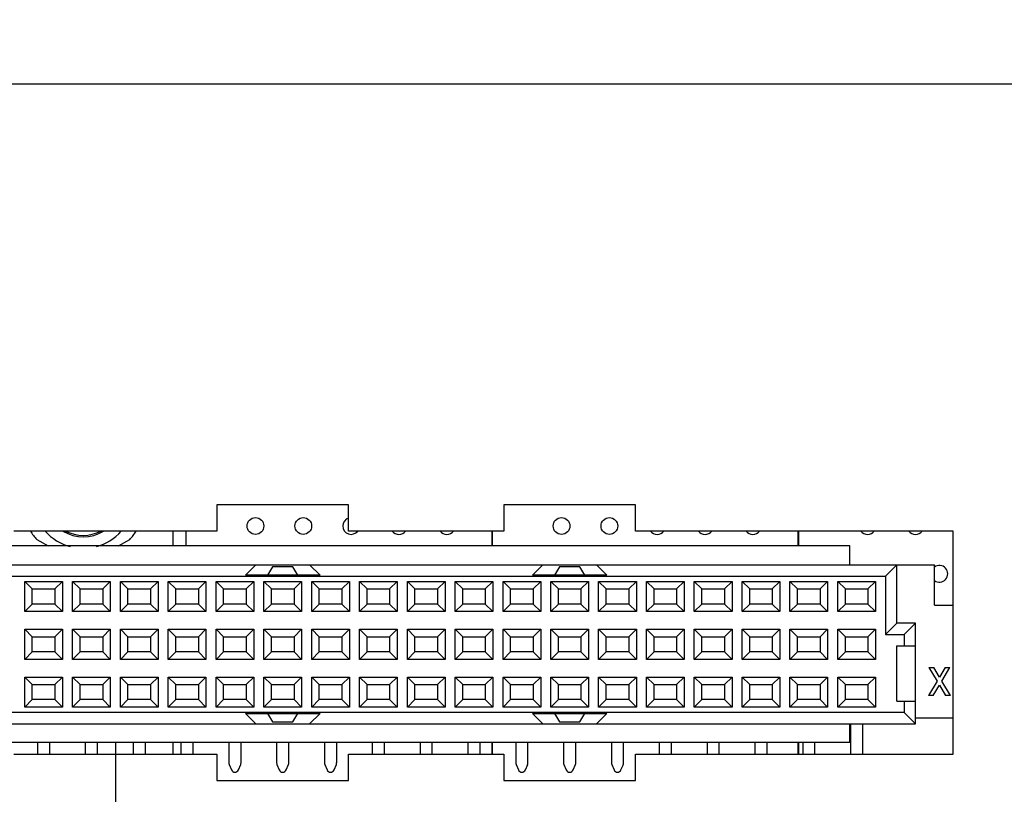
# Model space of a CAD drawing. Header units: inches. Extents: x 0 to 34, y 0 to 22.
# Tile 6 of 35: x 6.9 to 9, y 15.1 to 16.7. Entities that reach past the tile are written whole.
import ezdxf

# ---------------------------------------------------------------- set-up
doc = ezdxf.new("R2010")
doc.units = ezdxf.units.IN
doc.header["$LTSCALE"] = 1.87
doc.header["$MEASUREMENT"] = 0
doc.layers.get('0').update_dxf_attribs({"linetype": 'CONTINUOUS'})
doc.layers.add('02___PRT_ALL_AXES', color=7, linetype='CONTINUOUS')
doc.layers.add('DIMENSIONS', color=7, linetype='CONTINUOUS')
doc.styles.get("Standard").update_dxf_attribs({"font": 'txt', "width": 0.8})
doc.dimstyles.new('DIMSTYLE_2', dxfattribs={"dimtxt": 0.125, "dimasz": 0.18, "dimexe": 0.125, "dimexo": 0.0625, "dimgap": 0.03125, "dimtad": 0, "dimtih": 1, "dimtoh": 1, "dimdec": 3, "dimzin": 4, "dimdsep": 46, "dimtxsty": 'STANDARD', "dimblk": '_FILLED', "dimblk1": '_FILLED', "dimblk2": '_FILLED', "dimcen": 0.09, "dimadec": 0, "dimazin": 0, "dimtp": 0.001, "dimtm": 0.001, "dimtfac": 1, "dimtdec": 3, "dimtofl": 0, "dimtmove": 0, "dimatfit": 3, "dimldrblk": '_FILLED', "dimfxl": 1, "dimtolj": 1, "dimtzin": 4, "dimarcsym": 0})

# ---------------------------------------------------------------- blocks, each defined once
blk = doc.blocks.new('*D15')
at = {"layer": 'DIMENSIONS', "color": 2, "linetype": 'CONTINUOUS'}
blk.add_line((5.6172, 16.2188), (5.6172, 17.2588), dxfattribs=at)
at = {"layer": 'DIMENSIONS', "color": 2, "linetype": 'CONTINUOUS', "insert": (5.5547, 17.3213), "char_height": 0.125, "width": 1.425, "attachment_point": 1, "rotation": 90, "line_spacing_factor": 0.9}
blk.add_mtext('16.500{\\Ftxt.shx;\\W1.000000;\\H0.125000; }[419.1]', dxfattribs=at)
blk = doc.blocks.new('_FILLED')
at = {"color": 0, "linetype": 'BYBLOCK'}
blk.add_solid([(0, 0), (-1, 0.174), (-1, -0.174)], dxfattribs=at)
blk = doc.blocks.new('*D18')
at = {"layer": 'DIMENSIONS', "color": 2, "linetype": 'CONTINUOUS'}
blk.add_line((7.1172, 15.1936), (7.1172, 14.1538), dxfattribs=at)
at = {"layer": 'DIMENSIONS', "color": 2, "linetype": 'CONTINUOUS', "insert": (7.0547, 14.0913), "char_height": 0.125, "width": 1.225, "attachment_point": 3, "rotation": 90, "line_spacing_factor": 0.9}
blk.add_mtext('15.000{\\Ftxt.shx;\\W1.000000;\\H0.125000; }[381]', dxfattribs=at)

msp = doc.modelspace()

# ---------------------------------------------------------------- linework, layer by layer
at = {"color": 7, "linetype": 'CONTINUOUS'}
for p, q in [((3.3047, 16.5713), (21.9297, 16.5713)), ((7.3297, 15.6908), (7.3297, 15.6358)), ((7.6047, 15.6908), (7.3297, 15.6908)), ((7.6047, 15.6358), (7.6047, 15.6908)), ((7.9297, 15.6908), (7.9297, 15.6358)), ((8.2047, 15.6908), (7.9297, 15.6908)), ((8.2047, 15.6358), (8.2047, 15.6908)), ((7.3297, 15.6358), (6.9047, 15.6358)), ((7.2381, 15.6045), (7.2381, 15.6358)), ((7.9297, 15.6358), (7.6047, 15.6358)), ((8.8692, 15.6358), (8.2047, 15.6358)), ((8.8692, 15.1688), (8.8692, 15.6358)), ((6.9531, 15.6181), (6.9765, 15.6045)), ((7.124, 15.6045), (7.1474, 15.6181)), ((8.6527, 15.6045), (6.8255, 15.6045)), ((8.6527, 15.5652), (8.6527, 15.6045)), ((6.8255, 15.5652), (8.8298, 15.5652)), ((7.3893, 15.5435), (7.4109, 15.5652)), ((7.5235, 15.5652), (7.5452, 15.5435)), ((7.9893, 15.5435), (8.0109, 15.5652)), ((8.1235, 15.5652), (8.1452, 15.5435)), ((8.7511, 15.5652), (8.7275, 15.5416)), ((8.7511, 15.4431), (8.7511, 15.5652)), ((8.8298, 15.4805), (8.8298, 15.5652)), ((7.446, 15.5612), (7.4357, 15.5435)), ((7.4885, 15.5612), (7.446, 15.5612)), ((7.4987, 15.5435), (7.4885, 15.5612)), ((8.046, 15.5612), (8.0357, 15.5435)), ((8.0885, 15.5612), (8.046, 15.5612)), ((8.0987, 15.5435), (8.0885, 15.5612)), ((5.507, 15.5416), (8.7275, 15.5416)), ((6.9278, 15.4673), (6.9278, 15.5303)), ((6.9436, 15.5146), (6.9278, 15.5303)), ((6.9278, 15.5303), (7.0066, 15.5303)), ((6.9908, 15.5146), (7.0066, 15.5303)), ((7.0066, 15.5303), (7.0066, 15.4673)), ((7.0278, 15.4673), (7.0278, 15.5303)), ((7.0436, 15.5146), (7.0278, 15.5303)), ((7.0278, 15.5303), (7.1066, 15.5303)), ((7.0908, 15.5146), (7.1066, 15.5303)), ((7.1066, 15.5303), (7.1066, 15.4673)), ((7.1278, 15.4673), (7.1278, 15.5303)), ((7.1436, 15.5146), (7.1278, 15.5303)), ((7.1278, 15.5303), (7.2066, 15.5303)), ((7.1908, 15.5146), (7.2066, 15.5303)), ((7.2066, 15.5303), (7.2066, 15.4673)), ((7.2278, 15.4673), (7.2278, 15.5303)), ((7.2436, 15.5146), (7.2278, 15.5303)), ((7.2278, 15.5303), (7.3066, 15.5303)), ((7.2908, 15.5146), (7.3066, 15.5303)), ((7.3066, 15.5303), (7.3066, 15.4673)), ((7.3278, 15.4673), (7.3278, 15.5303)), ((7.3436, 15.5146), (7.3278, 15.5303)), ((7.3278, 15.5303), (7.4066, 15.5303)), ((7.5452, 15.5435), (7.3893, 15.5435)), ((7.3908, 15.5146), (7.4066, 15.5303)), ((7.4066, 15.5303), (7.4066, 15.4673)), ((7.4278, 15.4673), (7.4278, 15.5303)), ((7.4436, 15.5146), (7.4278, 15.5303)), ((7.4278, 15.5303), (7.5066, 15.5303)), ((7.4908, 15.5146), (7.5066, 15.5303)), ((7.5066, 15.5303), (7.5066, 15.4673)), ((7.5278, 15.4673), (7.5278, 15.5303)), ((7.5436, 15.5146), (7.5278, 15.5303)), ((7.5278, 15.5303), (7.6066, 15.5303)), ((7.5908, 15.5146), (7.6066, 15.5303)), ((7.6066, 15.5303), (7.6066, 15.4673)), ((7.6278, 15.4673), (7.6278, 15.5303)), ((7.6436, 15.5146), (7.6278, 15.5303)), ((7.6278, 15.5303), (7.7066, 15.5303)), ((7.6908, 15.5146), (7.7066, 15.5303)), ((7.7066, 15.5303), (7.7066, 15.4673)), ((7.7278, 15.4673), (7.7278, 15.5303)), ((7.7436, 15.5146), (7.7278, 15.5303)), ((7.7278, 15.5303), (7.8066, 15.5303)), ((7.7908, 15.5146), (7.8066, 15.5303)), ((7.8066, 15.5303), (7.8066, 15.4673)), ((7.8278, 15.4673), (7.8278, 15.5303)), ((7.8436, 15.5146), (7.8278, 15.5303)), ((7.8278, 15.5303), (7.9066, 15.5303)), ((7.8908, 15.5146), (7.9066, 15.5303)), ((7.9066, 15.5303), (7.9066, 15.4673)), ((7.9278, 15.4673), (7.9278, 15.5303)), ((7.9436, 15.5146), (7.9278, 15.5303)), ((7.9278, 15.5303), (8.0066, 15.5303)), ((8.1452, 15.5435), (7.9893, 15.5435)), ((7.9908, 15.5146), (8.0066, 15.5303)), ((8.0066, 15.5303), (8.0066, 15.4673)), ((8.0278, 15.4673), (8.0278, 15.5303)), ((8.0436, 15.5146), (8.0278, 15.5303)), ((8.0278, 15.5303), (8.1066, 15.5303)), ((8.0908, 15.5146), (8.1066, 15.5303)), ((8.1066, 15.5303), (8.1066, 15.4673)), ((8.1278, 15.4673), (8.1278, 15.5303)), ((8.1436, 15.5146), (8.1278, 15.5303)), ((8.1278, 15.5303), (8.2066, 15.5303)), ((8.1908, 15.5146), (8.2066, 15.5303)), ((8.2066, 15.5303), (8.2066, 15.4673)), ((8.2278, 15.4673), (8.2278, 15.5303)), ((8.2436, 15.5146), (8.2278, 15.5303)), ((8.2278, 15.5303), (8.3066, 15.5303)), ((8.2908, 15.5146), (8.3066, 15.5303)), ((8.3066, 15.5303), (8.3066, 15.4673)), ((8.3278, 15.4673), (8.3278, 15.5303)), ((8.3436, 15.5146), (8.3278, 15.5303)), ((8.3278, 15.5303), (8.4066, 15.5303)), ((8.3908, 15.5146), (8.4066, 15.5303)), ((8.4066, 15.5303), (8.4066, 15.4673)), ((8.4278, 15.4673), (8.4278, 15.5303)), ((8.4436, 15.5146), (8.4278, 15.5303)), ((8.4278, 15.5303), (8.5066, 15.5303)), ((8.4908, 15.5146), (8.5066, 15.5303)), ((8.5066, 15.5303), (8.5066, 15.4673)), ((8.5278, 15.4673), (8.5278, 15.5303)), ((8.5436, 15.5146), (8.5278, 15.5303)), ((8.5278, 15.5303), (8.6066, 15.5303)), ((8.5908, 15.5146), (8.6066, 15.5303)), ((8.6066, 15.5303), (8.6066, 15.4673)), ((8.6278, 15.4673), (8.6278, 15.5303)), ((8.6436, 15.5146), (8.6278, 15.5303)), ((8.6278, 15.5303), (8.7066, 15.5303)), ((8.6908, 15.5146), (8.7066, 15.5303)), ((8.7066, 15.5303), (8.7066, 15.4673)), ((8.7275, 15.5416), (8.7275, 15.4195)), ((6.9436, 15.4831), (6.9436, 15.5146)), ((6.9436, 15.5146), (6.9908, 15.5146)), ((6.9908, 15.5146), (6.9908, 15.4831)), ((7.0436, 15.4831), (7.0436, 15.5146)), ((7.0436, 15.5146), (7.0908, 15.5146)), ((7.0908, 15.5146), (7.0908, 15.4831)), ((7.1436, 15.4831), (7.1436, 15.5146)), ((7.1436, 15.5146), (7.1908, 15.5146)), ((7.1908, 15.5146), (7.1908, 15.4831)), ((7.2436, 15.4831), (7.2436, 15.5146)), ((7.2436, 15.5146), (7.2908, 15.5146)), ((7.2908, 15.5146), (7.2908, 15.4831)), ((7.3436, 15.4831), (7.3436, 15.5146)), ((7.3436, 15.5146), (7.3908, 15.5146)), ((7.3908, 15.5146), (7.3908, 15.4831)), ((7.4436, 15.4831), (7.4436, 15.5146)), ((7.4436, 15.5146), (7.4908, 15.5146)), ((7.4908, 15.5146), (7.4908, 15.4831)), ((7.5436, 15.4831), (7.5436, 15.5146)), ((7.5436, 15.5146), (7.5908, 15.5146)), ((7.5908, 15.5146), (7.5908, 15.4831)), ((7.6436, 15.4831), (7.6436, 15.5146)), ((7.6436, 15.5146), (7.6908, 15.5146)), ((7.6908, 15.5146), (7.6908, 15.4831)), ((7.7436, 15.4831), (7.7436, 15.5146)), ((7.7436, 15.5146), (7.7908, 15.5146)), ((7.7908, 15.5146), (7.7908, 15.4831)), ((7.8436, 15.4831), (7.8436, 15.5146)), ((7.8436, 15.5146), (7.8908, 15.5146)), ((7.8908, 15.5146), (7.8908, 15.4831)), ((7.9436, 15.4831), (7.9436, 15.5146)), ((7.9436, 15.5146), (7.9908, 15.5146)), ((7.9908, 15.5146), (7.9908, 15.4831)), ((8.0436, 15.4831), (8.0436, 15.5146)), ((8.0436, 15.5146), (8.0908, 15.5146)), ((8.0908, 15.5146), (8.0908, 15.4831)), ((8.1436, 15.4831), (8.1436, 15.5146)), ((8.1436, 15.5146), (8.1908, 15.5146)), ((8.1908, 15.5146), (8.1908, 15.4831)), ((8.2436, 15.4831), (8.2436, 15.5146)), ((8.2436, 15.5146), (8.2908, 15.5146)), ((8.2908, 15.5146), (8.2908, 15.4831)), ((8.3436, 15.4831), (8.3436, 15.5146)), ((8.3436, 15.5146), (8.3908, 15.5146)), ((8.3908, 15.5146), (8.3908, 15.4831)), ((8.4436, 15.4831), (8.4436, 15.5146)), ((8.4436, 15.5146), (8.4908, 15.5146)), ((8.4908, 15.5146), (8.4908, 15.4831)), ((8.5436, 15.4831), (8.5436, 15.5146)), ((8.5436, 15.5146), (8.5908, 15.5146)), ((8.5908, 15.5146), (8.5908, 15.4831)), ((8.6436, 15.4831), (8.6436, 15.5146)), ((8.6436, 15.5146), (8.6908, 15.5146)), ((8.6908, 15.5146), (8.6908, 15.4831)), ((6.9436, 15.4831), (6.9278, 15.4673)), ((6.9908, 15.4831), (6.9436, 15.4831)), ((6.9908, 15.4831), (7.0066, 15.4673)), ((7.0436, 15.4831), (7.0278, 15.4673)), ((7.0908, 15.4831), (7.0436, 15.4831)), ((7.0908, 15.4831), (7.1066, 15.4673)), ((7.1436, 15.4831), (7.1278, 15.4673)), ((7.1908, 15.4831), (7.1436, 15.4831)), ((7.1908, 15.4831), (7.2066, 15.4673)), ((7.2436, 15.4831), (7.2278, 15.4673)), ((7.2908, 15.4831), (7.2436, 15.4831)), ((7.2908, 15.4831), (7.3066, 15.4673)), ((7.3436, 15.4831), (7.3278, 15.4673)), ((7.3908, 15.4831), (7.3436, 15.4831)), ((7.3908, 15.4831), (7.4066, 15.4673)), ((7.4436, 15.4831), (7.4278, 15.4673)), ((7.4908, 15.4831), (7.4436, 15.4831)), ((7.4908, 15.4831), (7.5066, 15.4673)), ((7.5436, 15.4831), (7.5278, 15.4673)), ((7.5908, 15.4831), (7.5436, 15.4831)), ((7.5908, 15.4831), (7.6066, 15.4673)), ((7.6436, 15.4831), (7.6278, 15.4673)), ((7.6908, 15.4831), (7.6436, 15.4831)), ((7.6908, 15.4831), (7.7066, 15.4673)), ((7.7436, 15.4831), (7.7278, 15.4673)), ((7.7908, 15.4831), (7.7436, 15.4831)), ((7.7908, 15.4831), (7.8066, 15.4673)), ((7.8436, 15.4831), (7.8278, 15.4673)), ((7.8908, 15.4831), (7.8436, 15.4831)), ((7.8908, 15.4831), (7.9066, 15.4673)), ((7.9436, 15.4831), (7.9278, 15.4673)), ((7.9908, 15.4831), (7.9436, 15.4831)), ((7.9908, 15.4831), (8.0066, 15.4673)), ((8.0436, 15.4831), (8.0278, 15.4673)), ((8.0908, 15.4831), (8.0436, 15.4831)), ((8.0908, 15.4831), (8.1066, 15.4673)), ((8.1436, 15.4831), (8.1278, 15.4673)), ((8.1908, 15.4831), (8.1436, 15.4831)), ((8.1908, 15.4831), (8.2066, 15.4673)), ((8.2436, 15.4831), (8.2278, 15.4673)), ((8.2908, 15.4831), (8.2436, 15.4831)), ((8.2908, 15.4831), (8.3066, 15.4673)), ((8.3436, 15.4831), (8.3278, 15.4673)), ((8.3908, 15.4831), (8.3436, 15.4831)), ((8.3908, 15.4831), (8.4066, 15.4673)), ((8.4436, 15.4831), (8.4278, 15.4673)), ((8.4908, 15.4831), (8.4436, 15.4831)), ((8.4908, 15.4831), (8.5066, 15.4673)), ((8.5436, 15.4831), (8.5278, 15.4673)), ((8.5908, 15.4831), (8.5436, 15.4831)), ((8.5908, 15.4831), (8.6066, 15.4673)), ((8.6436, 15.4831), (8.6278, 15.4673)), ((8.6908, 15.4831), (8.6436, 15.4831)), ((8.6908, 15.4831), (8.7066, 15.4673)), ((7.0066, 15.4673), (6.9278, 15.4673)), ((7.1066, 15.4673), (7.0278, 15.4673)), ((7.2066, 15.4673), (7.1278, 15.4673)), ((7.3066, 15.4673), (7.2278, 15.4673)), ((7.4066, 15.4673), (7.3278, 15.4673)), ((7.5066, 15.4673), (7.4278, 15.4673)), ((7.6066, 15.4673), (7.5278, 15.4673)), ((7.7066, 15.4673), (7.6278, 15.4673)), ((7.8066, 15.4673), (7.7278, 15.4673)), ((7.9066, 15.4673), (7.8278, 15.4673)), ((8.0066, 15.4673), (7.9278, 15.4673)), ((8.1066, 15.4673), (8.0278, 15.4673)), ((8.2066, 15.4673), (8.1278, 15.4673)), ((8.3066, 15.4673), (8.2278, 15.4673)), ((8.4066, 15.4673), (8.3278, 15.4673)), ((8.5066, 15.4673), (8.4278, 15.4673)), ((8.6066, 15.4673), (8.5278, 15.4673)), ((8.7066, 15.4673), (8.6278, 15.4673)), ((8.8298, 15.4805), (8.8692, 15.4805)), ((8.7511, 15.4431), (8.7275, 15.4195)), ((8.7904, 15.4431), (8.7511, 15.4431)), ((8.7904, 15.4431), (8.7668, 15.4195)), ((8.7904, 15.2325), (8.7904, 15.4431)), ((6.9278, 15.3673), (6.9278, 15.4303)), ((6.9436, 15.4146), (6.9278, 15.4303)), ((6.9278, 15.4303), (7.0066, 15.4303)), ((6.9908, 15.4146), (7.0066, 15.4303)), ((7.0066, 15.4303), (7.0066, 15.3673)), ((7.0278, 15.3673), (7.0278, 15.4303)), ((7.0436, 15.4146), (7.0278, 15.4303)), ((7.0278, 15.4303), (7.1066, 15.4303)), ((7.0908, 15.4146), (7.1066, 15.4303)), ((7.1066, 15.4303), (7.1066, 15.3673)), ((7.1278, 15.3673), (7.1278, 15.4303)), ((7.1436, 15.4146), (7.1278, 15.4303)), ((7.1278, 15.4303), (7.2066, 15.4303)), ((7.1908, 15.4146), (7.2066, 15.4303)), ((7.2066, 15.4303), (7.2066, 15.3673)), ((7.2278, 15.3673), (7.2278, 15.4303)), ((7.2436, 15.4146), (7.2278, 15.4303)), ((7.2278, 15.4303), (7.3066, 15.4303)), ((7.2908, 15.4146), (7.3066, 15.4303)), ((7.3066, 15.4303), (7.3066, 15.3673)), ((7.3278, 15.3673), (7.3278, 15.4303)), ((7.3436, 15.4146), (7.3278, 15.4303)), ((7.3278, 15.4303), (7.4066, 15.4303)), ((7.3908, 15.4146), (7.4066, 15.4303)), ((7.4066, 15.4303), (7.4066, 15.3673)), ((7.4278, 15.3673), (7.4278, 15.4303)), ((7.4436, 15.4146), (7.4278, 15.4303)), ((7.4278, 15.4303), (7.5066, 15.4303)), ((7.4908, 15.4146), (7.5066, 15.4303)), ((7.5066, 15.4303), (7.5066, 15.3673)), ((7.5278, 15.3673), (7.5278, 15.4303)), ((7.5436, 15.4146), (7.5278, 15.4303)), ((7.5278, 15.4303), (7.6066, 15.4303)), ((7.5908, 15.4146), (7.6066, 15.4303)), ((7.6066, 15.4303), (7.6066, 15.3673)), ((7.6278, 15.3673), (7.6278, 15.4303)), ((7.6436, 15.4146), (7.6278, 15.4303)), ((7.6278, 15.4303), (7.7066, 15.4303)), ((7.6908, 15.4146), (7.7066, 15.4303)), ((7.7066, 15.4303), (7.7066, 15.3673)), ((7.7278, 15.3673), (7.7278, 15.4303)), ((7.7436, 15.4146), (7.7278, 15.4303)), ((7.7278, 15.4303), (7.8066, 15.4303)), ((7.7908, 15.4146), (7.8066, 15.4303)), ((7.8066, 15.4303), (7.8066, 15.3673)), ((7.8278, 15.3673), (7.8278, 15.4303)), ((7.8436, 15.4146), (7.8278, 15.4303)), ((7.8278, 15.4303), (7.9066, 15.4303)), ((7.8908, 15.4146), (7.9066, 15.4303)), ((7.9066, 15.4303), (7.9066, 15.3673)), ((7.9278, 15.3673), (7.9278, 15.4303)), ((7.9436, 15.4146), (7.9278, 15.4303)), ((7.9278, 15.4303), (8.0066, 15.4303)), ((7.9908, 15.4146), (8.0066, 15.4303)), ((8.0066, 15.4303), (8.0066, 15.3673)), ((8.0278, 15.3673), (8.0278, 15.4303)), ((8.0436, 15.4146), (8.0278, 15.4303)), ((8.0278, 15.4303), (8.1066, 15.4303)), ((8.0908, 15.4146), (8.1066, 15.4303)), ((8.1066, 15.4303), (8.1066, 15.3673)), ((8.1278, 15.3673), (8.1278, 15.4303)), ((8.1436, 15.4146), (8.1278, 15.4303)), ((8.1278, 15.4303), (8.2066, 15.4303)), ((8.1908, 15.4146), (8.2066, 15.4303)), ((8.2066, 15.4303), (8.2066, 15.3673)), ((8.2278, 15.3673), (8.2278, 15.4303)), ((8.2436, 15.4146), (8.2278, 15.4303)), ((8.2278, 15.4303), (8.3066, 15.4303)), ((8.2908, 15.4146), (8.3066, 15.4303)), ((8.3066, 15.4303), (8.3066, 15.3673)), ((8.3278, 15.3673), (8.3278, 15.4303)), ((8.3436, 15.4146), (8.3278, 15.4303)), ((8.3278, 15.4303), (8.4066, 15.4303)), ((8.3908, 15.4146), (8.4066, 15.4303)), ((8.4066, 15.4303), (8.4066, 15.3673)), ((8.4278, 15.3673), (8.4278, 15.4303)), ((8.4436, 15.4146), (8.4278, 15.4303)), ((8.4278, 15.4303), (8.5066, 15.4303)), ((8.4908, 15.4146), (8.5066, 15.4303)), ((8.5066, 15.4303), (8.5066, 15.3673)), ((8.5278, 15.3673), (8.5278, 15.4303)), ((8.5436, 15.4146), (8.5278, 15.4303)), ((8.5278, 15.4303), (8.6066, 15.4303)), ((8.5908, 15.4146), (8.6066, 15.4303)), ((8.6066, 15.4303), (8.6066, 15.3673)), ((8.6278, 15.3673), (8.6278, 15.4303)), ((8.6436, 15.4146), (8.6278, 15.4303)), ((8.6278, 15.4303), (8.7066, 15.4303)), ((8.6908, 15.4146), (8.7066, 15.4303)), ((8.7066, 15.4303), (8.7066, 15.3673)), ((6.9436, 15.3831), (6.9436, 15.4146)), ((6.9436, 15.4146), (6.9908, 15.4146)), ((6.9908, 15.4146), (6.9908, 15.3831)), ((7.0436, 15.3831), (7.0436, 15.4146)), ((7.0436, 15.4146), (7.0908, 15.4146)), ((7.0908, 15.4146), (7.0908, 15.3831)), ((7.1436, 15.3831), (7.1436, 15.4146)), ((7.1436, 15.4146), (7.1908, 15.4146)), ((7.1908, 15.4146), (7.1908, 15.3831)), ((7.2436, 15.3831), (7.2436, 15.4146)), ((7.2436, 15.4146), (7.2908, 15.4146)), ((7.2908, 15.4146), (7.2908, 15.3831)), ((7.3436, 15.3831), (7.3436, 15.4146)), ((7.3436, 15.4146), (7.3908, 15.4146)), ((7.3908, 15.4146), (7.3908, 15.3831)), ((7.4436, 15.3831), (7.4436, 15.4146)), ((7.4436, 15.4146), (7.4908, 15.4146)), ((7.4908, 15.4146), (7.4908, 15.3831)), ((7.5436, 15.3831), (7.5436, 15.4146)), ((7.5436, 15.4146), (7.5908, 15.4146)), ((7.5908, 15.4146), (7.5908, 15.3831)), ((7.6436, 15.3831), (7.6436, 15.4146)), ((7.6436, 15.4146), (7.6908, 15.4146)), ((7.6908, 15.4146), (7.6908, 15.3831)), ((7.7436, 15.3831), (7.7436, 15.4146)), ((7.7436, 15.4146), (7.7908, 15.4146)), ((7.7908, 15.4146), (7.7908, 15.3831)), ((7.8436, 15.3831), (7.8436, 15.4146)), ((7.8436, 15.4146), (7.8908, 15.4146)), ((7.8908, 15.4146), (7.8908, 15.3831)), ((7.9436, 15.3831), (7.9436, 15.4146)), ((7.9436, 15.4146), (7.9908, 15.4146)), ((7.9908, 15.4146), (7.9908, 15.3831)), ((8.0436, 15.3831), (8.0436, 15.4146)), ((8.0436, 15.4146), (8.0908, 15.4146)), ((8.0908, 15.4146), (8.0908, 15.3831)), ((8.1436, 15.3831), (8.1436, 15.4146)), ((8.1436, 15.4146), (8.1908, 15.4146)), ((8.1908, 15.4146), (8.1908, 15.3831)), ((8.2436, 15.3831), (8.2436, 15.4146)), ((8.2436, 15.4146), (8.2908, 15.4146)), ((8.2908, 15.4146), (8.2908, 15.3831)), ((8.3436, 15.3831), (8.3436, 15.4146)), ((8.3436, 15.4146), (8.3908, 15.4146)), ((8.3908, 15.4146), (8.3908, 15.3831)), ((8.4436, 15.3831), (8.4436, 15.4146)), ((8.4436, 15.4146), (8.4908, 15.4146)), ((8.4908, 15.4146), (8.4908, 15.3831)), ((8.5436, 15.3831), (8.5436, 15.4146)), ((8.5436, 15.4146), (8.5908, 15.4146)), ((8.5908, 15.4146), (8.5908, 15.3831)), ((8.6436, 15.3831), (8.6436, 15.4146)), ((8.6436, 15.4146), (8.6908, 15.4146)), ((8.6908, 15.4146), (8.6908, 15.3831)), ((8.7275, 15.4195), (8.7668, 15.4195)), ((8.7668, 15.4195), (8.7668, 15.3959)), ((6.9436, 15.3831), (6.9278, 15.3673)), ((6.9908, 15.3831), (6.9436, 15.3831)), ((6.9908, 15.3831), (7.0066, 15.3673)), ((7.0436, 15.3831), (7.0278, 15.3673)), ((7.0908, 15.3831), (7.0436, 15.3831)), ((7.0908, 15.3831), (7.1066, 15.3673)), ((7.1436, 15.3831), (7.1278, 15.3673)), ((7.1908, 15.3831), (7.1436, 15.3831)), ((7.1908, 15.3831), (7.2066, 15.3673)), ((7.2436, 15.3831), (7.2278, 15.3673)), ((7.2908, 15.3831), (7.2436, 15.3831)), ((7.2908, 15.3831), (7.3066, 15.3673)), ((7.3436, 15.3831), (7.3278, 15.3673)), ((7.3908, 15.3831), (7.3436, 15.3831)), ((7.3908, 15.3831), (7.4066, 15.3673)), ((7.4436, 15.3831), (7.4278, 15.3673)), ((7.4908, 15.3831), (7.4436, 15.3831)), ((7.4908, 15.3831), (7.5066, 15.3673)), ((7.5436, 15.3831), (7.5278, 15.3673)), ((7.5908, 15.3831), (7.5436, 15.3831)), ((7.5908, 15.3831), (7.6066, 15.3673)), ((7.6436, 15.3831), (7.6278, 15.3673)), ((7.6908, 15.3831), (7.6436, 15.3831)), ((7.6908, 15.3831), (7.7066, 15.3673)), ((7.7436, 15.3831), (7.7278, 15.3673)), ((7.7908, 15.3831), (7.7436, 15.3831)), ((7.7908, 15.3831), (7.8066, 15.3673)), ((7.8436, 15.3831), (7.8278, 15.3673)), ((7.8908, 15.3831), (7.8436, 15.3831)), ((7.8908, 15.3831), (7.9066, 15.3673)), ((7.9436, 15.3831), (7.9278, 15.3673)), ((7.9908, 15.3831), (7.9436, 15.3831)), ((7.9908, 15.3831), (8.0066, 15.3673)), ((8.0436, 15.3831), (8.0278, 15.3673)), ((8.0908, 15.3831), (8.0436, 15.3831)), ((8.0908, 15.3831), (8.1066, 15.3673)), ((8.1436, 15.3831), (8.1278, 15.3673)), ((8.1908, 15.3831), (8.1436, 15.3831)), ((8.1908, 15.3831), (8.2066, 15.3673)), ((8.2436, 15.3831), (8.2278, 15.3673)), ((8.2908, 15.3831), (8.2436, 15.3831)), ((8.2908, 15.3831), (8.3066, 15.3673)), ((8.3436, 15.3831), (8.3278, 15.3673)), ((8.3908, 15.3831), (8.3436, 15.3831)), ((8.3908, 15.3831), (8.4066, 15.3673)), ((8.4436, 15.3831), (8.4278, 15.3673)), ((8.4908, 15.3831), (8.4436, 15.3831)), ((8.4908, 15.3831), (8.5066, 15.3673)), ((8.5436, 15.3831), (8.5278, 15.3673)), ((8.5908, 15.3831), (8.5436, 15.3831)), ((8.5908, 15.3831), (8.6066, 15.3673)), ((8.6436, 15.3831), (8.6278, 15.3673)), ((8.6908, 15.3831), (8.6436, 15.3831)), ((8.6908, 15.3831), (8.7066, 15.3673)), ((8.7511, 15.2797), (8.7511, 15.3959)), ((8.7511, 15.3959), (8.7904, 15.3959)), ((7.0066, 15.3673), (6.9278, 15.3673)), ((7.1066, 15.3673), (7.0278, 15.3673)), ((7.2066, 15.3673), (7.1278, 15.3673)), ((7.3066, 15.3673), (7.2278, 15.3673)), ((7.4066, 15.3673), (7.3278, 15.3673)), ((7.5066, 15.3673), (7.4278, 15.3673)), ((7.6066, 15.3673), (7.5278, 15.3673)), ((7.7066, 15.3673), (7.6278, 15.3673)), ((7.8066, 15.3673), (7.7278, 15.3673)), ((7.9066, 15.3673), (7.8278, 15.3673)), ((8.0066, 15.3673), (7.9278, 15.3673)), ((8.1066, 15.3673), (8.0278, 15.3673)), ((8.2066, 15.3673), (8.1278, 15.3673)), ((8.3066, 15.3673), (8.2278, 15.3673)), ((8.4066, 15.3673), (8.3278, 15.3673)), ((8.5066, 15.3673), (8.4278, 15.3673)), ((8.6066, 15.3673), (8.5278, 15.3673)), ((8.7066, 15.3673), (8.6278, 15.3673)), ((8.8184, 15.3506), (8.8353, 15.3218)), ((8.8184, 15.3506), (8.8285, 15.3506)), ((8.8402, 15.3301), (8.8285, 15.3506)), ((8.852, 15.3506), (8.8402, 15.3301)), ((8.8452, 15.3218), (8.8622, 15.3506)), ((8.852, 15.3506), (8.8622, 15.3506)), ((6.9278, 15.2673), (6.9278, 15.3303)), ((6.9436, 15.3146), (6.9278, 15.3303)), ((6.9278, 15.3303), (7.0066, 15.3303)), ((6.9908, 15.3146), (7.0066, 15.3303)), ((7.0066, 15.3303), (7.0066, 15.2673)), ((7.0278, 15.2673), (7.0278, 15.3303)), ((7.0436, 15.3146), (7.0278, 15.3303)), ((7.0278, 15.3303), (7.1066, 15.3303)), ((7.0908, 15.3146), (7.1066, 15.3303)), ((7.1066, 15.3303), (7.1066, 15.2673)), ((7.1278, 15.2673), (7.1278, 15.3303)), ((7.1436, 15.3146), (7.1278, 15.3303)), ((7.1278, 15.3303), (7.2066, 15.3303)), ((7.1908, 15.3146), (7.2066, 15.3303)), ((7.2066, 15.3303), (7.2066, 15.2673)), ((7.2278, 15.2673), (7.2278, 15.3303)), ((7.2436, 15.3146), (7.2278, 15.3303)), ((7.2278, 15.3303), (7.3066, 15.3303)), ((7.2908, 15.3146), (7.3066, 15.3303)), ((7.3066, 15.3303), (7.3066, 15.2673)), ((7.3278, 15.2673), (7.3278, 15.3303)), ((7.3436, 15.3146), (7.3278, 15.3303)), ((7.3278, 15.3303), (7.4066, 15.3303)), ((7.3908, 15.3146), (7.4066, 15.3303)), ((7.4066, 15.3303), (7.4066, 15.2673)), ((7.4278, 15.2673), (7.4278, 15.3303)), ((7.4436, 15.3146), (7.4278, 15.3303)), ((7.4278, 15.3303), (7.5066, 15.3303)), ((7.4908, 15.3146), (7.5066, 15.3303)), ((7.5066, 15.3303), (7.5066, 15.2673)), ((7.5278, 15.2673), (7.5278, 15.3303)), ((7.5436, 15.3146), (7.5278, 15.3303)), ((7.5278, 15.3303), (7.6066, 15.3303)), ((7.5908, 15.3146), (7.6066, 15.3303)), ((7.6066, 15.3303), (7.6066, 15.2673)), ((7.6278, 15.2673), (7.6278, 15.3303)), ((7.6436, 15.3146), (7.6278, 15.3303)), ((7.6278, 15.3303), (7.7066, 15.3303)), ((7.6908, 15.3146), (7.7066, 15.3303)), ((7.7066, 15.3303), (7.7066, 15.2673)), ((7.7278, 15.2673), (7.7278, 15.3303)), ((7.7436, 15.3146), (7.7278, 15.3303)), ((7.7278, 15.3303), (7.8066, 15.3303)), ((7.7908, 15.3146), (7.8066, 15.3303)), ((7.8066, 15.3303), (7.8066, 15.2673)), ((7.8278, 15.2673), (7.8278, 15.3303)), ((7.8436, 15.3146), (7.8278, 15.3303)), ((7.8278, 15.3303), (7.9066, 15.3303)), ((7.8908, 15.3146), (7.9066, 15.3303)), ((7.9066, 15.3303), (7.9066, 15.2673)), ((7.9278, 15.2673), (7.9278, 15.3303)), ((7.9436, 15.3146), (7.9278, 15.3303)), ((7.9278, 15.3303), (8.0066, 15.3303)), ((7.9908, 15.3146), (8.0066, 15.3303)), ((8.0066, 15.3303), (8.0066, 15.2673)), ((8.0278, 15.2673), (8.0278, 15.3303)), ((8.0436, 15.3146), (8.0278, 15.3303)), ((8.0278, 15.3303), (8.1066, 15.3303)), ((8.0908, 15.3146), (8.1066, 15.3303)), ((8.1066, 15.3303), (8.1066, 15.2673)), ((8.1278, 15.2673), (8.1278, 15.3303)), ((8.1436, 15.3146), (8.1278, 15.3303)), ((8.1278, 15.3303), (8.2066, 15.3303)), ((8.1908, 15.3146), (8.2066, 15.3303)), ((8.2066, 15.3303), (8.2066, 15.2673)), ((8.2278, 15.2673), (8.2278, 15.3303)), ((8.2436, 15.3146), (8.2278, 15.3303)), ((8.2278, 15.3303), (8.3066, 15.3303)), ((8.2908, 15.3146), (8.3066, 15.3303)), ((8.3066, 15.3303), (8.3066, 15.2673)), ((8.3278, 15.2673), (8.3278, 15.3303)), ((8.3436, 15.3146), (8.3278, 15.3303)), ((8.3278, 15.3303), (8.4066, 15.3303)), ((8.3908, 15.3146), (8.4066, 15.3303)), ((8.4066, 15.3303), (8.4066, 15.2673)), ((8.4278, 15.2673), (8.4278, 15.3303)), ((8.4436, 15.3146), (8.4278, 15.3303)), ((8.4278, 15.3303), (8.5066, 15.3303)), ((8.4908, 15.3146), (8.5066, 15.3303)), ((8.5066, 15.3303), (8.5066, 15.2673)), ((8.5278, 15.2673), (8.5278, 15.3303)), ((8.5436, 15.3146), (8.5278, 15.3303)), ((8.5278, 15.3303), (8.6066, 15.3303)), ((8.5908, 15.3146), (8.6066, 15.3303)), ((8.6066, 15.3303), (8.6066, 15.2673)), ((8.6278, 15.2673), (8.6278, 15.3303)), ((8.6436, 15.3146), (8.6278, 15.3303)), ((8.6278, 15.3303), (8.7066, 15.3303)), ((8.6908, 15.3146), (8.7066, 15.3303)), ((8.7066, 15.3303), (8.7066, 15.2673)), ((8.8353, 15.3218), (8.8172, 15.2915)), ((8.8633, 15.2915), (8.8452, 15.3218)), ((6.9436, 15.2831), (6.9436, 15.3146)), ((6.9436, 15.3146), (6.9908, 15.3146)), ((6.9908, 15.3146), (6.9908, 15.2831)), ((7.0436, 15.2831), (7.0436, 15.3146)), ((7.0436, 15.3146), (7.0908, 15.3146)), ((7.0908, 15.3146), (7.0908, 15.2831)), ((7.1436, 15.2831), (7.1436, 15.3146)), ((7.1436, 15.3146), (7.1908, 15.3146)), ((7.1908, 15.3146), (7.1908, 15.2831)), ((7.2436, 15.2831), (7.2436, 15.3146)), ((7.2436, 15.3146), (7.2908, 15.3146)), ((7.2908, 15.3146), (7.2908, 15.2831)), ((7.3436, 15.2831), (7.3436, 15.3146)), ((7.3436, 15.3146), (7.3908, 15.3146)), ((7.3908, 15.3146), (7.3908, 15.2831)), ((7.4436, 15.2831), (7.4436, 15.3146)), ((7.4436, 15.3146), (7.4908, 15.3146)), ((7.4908, 15.3146), (7.4908, 15.2831)), ((7.5436, 15.2831), (7.5436, 15.3146)), ((7.5436, 15.3146), (7.5908, 15.3146)), ((7.5908, 15.3146), (7.5908, 15.2831)), ((7.6436, 15.2831), (7.6436, 15.3146)), ((7.6436, 15.3146), (7.6908, 15.3146)), ((7.6908, 15.3146), (7.6908, 15.2831)), ((7.7436, 15.2831), (7.7436, 15.3146)), ((7.7436, 15.3146), (7.7908, 15.3146)), ((7.7908, 15.3146), (7.7908, 15.2831)), ((7.8436, 15.2831), (7.8436, 15.3146)), ((7.8436, 15.3146), (7.8908, 15.3146)), ((7.8908, 15.3146), (7.8908, 15.2831)), ((7.9436, 15.2831), (7.9436, 15.3146)), ((7.9436, 15.3146), (7.9908, 15.3146)), ((7.9908, 15.3146), (7.9908, 15.2831)), ((8.0436, 15.2831), (8.0436, 15.3146)), ((8.0436, 15.3146), (8.0908, 15.3146)), ((8.0908, 15.3146), (8.0908, 15.2831)), ((8.1436, 15.2831), (8.1436, 15.3146)), ((8.1436, 15.3146), (8.1908, 15.3146)), ((8.1908, 15.3146), (8.1908, 15.2831)), ((8.2436, 15.2831), (8.2436, 15.3146)), ((8.2436, 15.3146), (8.2908, 15.3146)), ((8.2908, 15.3146), (8.2908, 15.2831)), ((8.3436, 15.2831), (8.3436, 15.3146)), ((8.3436, 15.3146), (8.3908, 15.3146)), ((8.3908, 15.3146), (8.3908, 15.2831)), ((8.4436, 15.2831), (8.4436, 15.3146)), ((8.4436, 15.3146), (8.4908, 15.3146)), ((8.4908, 15.3146), (8.4908, 15.2831)), ((8.5436, 15.2831), (8.5436, 15.3146)), ((8.5436, 15.3146), (8.5908, 15.3146)), ((8.5908, 15.3146), (8.5908, 15.2831)), ((8.6436, 15.2831), (8.6436, 15.3146)), ((8.6436, 15.3146), (8.6908, 15.3146)), ((8.6908, 15.3146), (8.6908, 15.2831)), ((8.8273, 15.2915), (8.8402, 15.3135)), ((8.8402, 15.3135), (8.8532, 15.2915)), ((6.9436, 15.2831), (6.9278, 15.2673)), ((6.9908, 15.2831), (6.9436, 15.2831)), ((6.9908, 15.2831), (7.0066, 15.2673)), ((7.0436, 15.2831), (7.0278, 15.2673)), ((7.0908, 15.2831), (7.0436, 15.2831)), ((7.0908, 15.2831), (7.1066, 15.2673)), ((7.1436, 15.2831), (7.1278, 15.2673)), ((7.1908, 15.2831), (7.1436, 15.2831)), ((7.1908, 15.2831), (7.2066, 15.2673)), ((7.2436, 15.2831), (7.2278, 15.2673)), ((7.2908, 15.2831), (7.2436, 15.2831)), ((7.2908, 15.2831), (7.3066, 15.2673)), ((7.3436, 15.2831), (7.3278, 15.2673)), ((7.3908, 15.2831), (7.3436, 15.2831)), ((7.3908, 15.2831), (7.4066, 15.2673)), ((7.4436, 15.2831), (7.4278, 15.2673)), ((7.4908, 15.2831), (7.4436, 15.2831)), ((7.4908, 15.2831), (7.5066, 15.2673)), ((7.5436, 15.2831), (7.5278, 15.2673)), ((7.5908, 15.2831), (7.5436, 15.2831)), ((7.5908, 15.2831), (7.6066, 15.2673)), ((7.6436, 15.2831), (7.6278, 15.2673)), ((7.6908, 15.2831), (7.6436, 15.2831)), ((7.6908, 15.2831), (7.7066, 15.2673)), ((7.7436, 15.2831), (7.7278, 15.2673)), ((7.7908, 15.2831), (7.7436, 15.2831)), ((7.7908, 15.2831), (7.8066, 15.2673)), ((7.8436, 15.2831), (7.8278, 15.2673)), ((7.8908, 15.2831), (7.8436, 15.2831)), ((7.8908, 15.2831), (7.9066, 15.2673)), ((7.9436, 15.2831), (7.9278, 15.2673)), ((7.9908, 15.2831), (7.9436, 15.2831)), ((7.9908, 15.2831), (8.0066, 15.2673)), ((8.0436, 15.2831), (8.0278, 15.2673)), ((8.0908, 15.2831), (8.0436, 15.2831)), ((8.0908, 15.2831), (8.1066, 15.2673)), ((8.1436, 15.2831), (8.1278, 15.2673)), ((8.1908, 15.2831), (8.1436, 15.2831)), ((8.1908, 15.2831), (8.2066, 15.2673)), ((8.2436, 15.2831), (8.2278, 15.2673)), ((8.2908, 15.2831), (8.2436, 15.2831)), ((8.2908, 15.2831), (8.3066, 15.2673)), ((8.3436, 15.2831), (8.3278, 15.2673)), ((8.3908, 15.2831), (8.3436, 15.2831)), ((8.3908, 15.2831), (8.4066, 15.2673)), ((8.4436, 15.2831), (8.4278, 15.2673)), ((8.4908, 15.2831), (8.4436, 15.2831)), ((8.4908, 15.2831), (8.5066, 15.2673)), ((8.5436, 15.2831), (8.5278, 15.2673)), ((8.5908, 15.2831), (8.5436, 15.2831)), ((8.5908, 15.2831), (8.6066, 15.2673)), ((8.6436, 15.2831), (8.6278, 15.2673)), ((8.6908, 15.2831), (8.6436, 15.2831)), ((8.6908, 15.2831), (8.7066, 15.2673)), ((8.7511, 15.2797), (8.7904, 15.2797)), ((8.7668, 15.2797), (8.7668, 15.2561)), ((8.8273, 15.2915), (8.8172, 15.2915)), ((8.8633, 15.2915), (8.8532, 15.2915)), ((8.7668, 15.2561), (5.4676, 15.2561)), ((7.0066, 15.2673), (6.9278, 15.2673)), ((7.1066, 15.2673), (7.0278, 15.2673)), ((7.2066, 15.2673), (7.1278, 15.2673)), ((7.3066, 15.2673), (7.2278, 15.2673)), ((7.4066, 15.2673), (7.3278, 15.2673)), ((7.5066, 15.2673), (7.4278, 15.2673)), ((7.6066, 15.2673), (7.5278, 15.2673)), ((7.7066, 15.2673), (7.6278, 15.2673)), ((7.8066, 15.2673), (7.7278, 15.2673)), ((7.9066, 15.2673), (7.8278, 15.2673)), ((8.0066, 15.2673), (7.9278, 15.2673)), ((8.1066, 15.2673), (8.0278, 15.2673)), ((8.2066, 15.2673), (8.1278, 15.2673)), ((8.3066, 15.2673), (8.2278, 15.2673)), ((8.4066, 15.2673), (8.3278, 15.2673)), ((8.5066, 15.2673), (8.4278, 15.2673)), ((8.6066, 15.2673), (8.5278, 15.2673)), ((8.7066, 15.2673), (8.6278, 15.2673)), ((8.7668, 15.2561), (8.7904, 15.2325)), ((7.4109, 15.2325), (7.3893, 15.2542)), ((7.3893, 15.2542), (7.5452, 15.2542)), ((7.4357, 15.2542), (7.446, 15.2364)), ((7.446, 15.2364), (7.4885, 15.2364)), ((7.4885, 15.2364), (7.4987, 15.2542)), ((7.5452, 15.2542), (7.5235, 15.2325)), ((8.0109, 15.2325), (7.9893, 15.2542)), ((7.9893, 15.2542), (8.1452, 15.2542)), ((8.0357, 15.2542), (8.046, 15.2364)), ((8.046, 15.2364), (8.0885, 15.2364)), ((8.0885, 15.2364), (8.0987, 15.2542)), ((8.1452, 15.2542), (8.1235, 15.2325)), ((8.8692, 15.2443), (8.7904, 15.2443)), ((6.8255, 15.2325), (8.7904, 15.2325)), ((8.6527, 15.1931), (8.6527, 15.2325)), ((8.6544, 15.2325), (8.6544, 15.1688)), ((8.68, 15.1688), (8.68, 15.2325)), ((8.6527, 15.1931), (6.8255, 15.1931)), ((6.9544, 15.1931), (6.9544, 15.1688)), ((6.98, 15.1688), (6.98, 15.1931)), ((7.0544, 15.1931), (7.0544, 15.1688)), ((7.08, 15.1688), (7.08, 15.1931)), ((7.1544, 15.1931), (7.1544, 15.1688)), ((7.18, 15.1688), (7.18, 15.1931)), ((7.2381, 15.1688), (7.2381, 15.1931)), ((7.2544, 15.1931), (7.2544, 15.1688)), ((7.28, 15.1688), (7.28, 15.1931)), ((7.3544, 15.1931), (7.3544, 15.1508)), ((7.38, 15.1508), (7.38, 15.1931)), ((7.4544, 15.1931), (7.4544, 15.1508)), ((7.48, 15.1508), (7.48, 15.1931)), ((7.5544, 15.1931), (7.5544, 15.1508)), ((7.58, 15.1508), (7.58, 15.1931)), ((7.6544, 15.1931), (7.6544, 15.1688)), ((7.68, 15.1688), (7.68, 15.1931)), ((7.7544, 15.1931), (7.7544, 15.1688)), ((7.78, 15.1688), (7.78, 15.1931)), ((7.8544, 15.1931), (7.8544, 15.1688)), ((7.88, 15.1688), (7.88, 15.1931)), ((7.9544, 15.1931), (7.9544, 15.1508)), ((7.98, 15.1508), (7.98, 15.1931)), ((8.0544, 15.1931), (8.0544, 15.1508)), ((8.08, 15.1508), (8.08, 15.1931)), ((8.1544, 15.1931), (8.1544, 15.1508)), ((8.18, 15.1508), (8.18, 15.1931)), ((8.2544, 15.1931), (8.2544, 15.1688)), ((8.28, 15.1688), (8.28, 15.1931)), ((8.3544, 15.1931), (8.3544, 15.1688)), ((8.38, 15.1688), (8.38, 15.1931)), ((8.4544, 15.1931), (8.4544, 15.1688)), ((8.48, 15.1688), (8.48, 15.1931)), ((8.5544, 15.1931), (8.5544, 15.1688)), ((8.58, 15.1688), (8.58, 15.1931)), ((6.9047, 15.1688), (7.3297, 15.1688)), ((7.3297, 15.1688), (7.3297, 15.1138)), ((7.6047, 15.1138), (7.6047, 15.1688)), ((7.6047, 15.1688), (7.9297, 15.1688)), ((7.9297, 15.1688), (7.9297, 15.1138)), ((8.2047, 15.1138), (8.2047, 15.1688)), ((8.2047, 15.1688), (8.8692, 15.1688)), ((7.355, 15.1477), (7.36, 15.1361)), ((7.3745, 15.1361), (7.3794, 15.1477)), ((7.455, 15.1477), (7.46, 15.1361)), ((7.4745, 15.1361), (7.4794, 15.1477)), ((7.555, 15.1477), (7.56, 15.1361)), ((7.5745, 15.1361), (7.5794, 15.1477)), ((7.955, 15.1477), (7.96, 15.1361)), ((7.9745, 15.1361), (7.9794, 15.1477)), ((8.055, 15.1477), (8.06, 15.1361)), ((8.0745, 15.1361), (8.0794, 15.1477)), ((8.155, 15.1477), (8.16, 15.1361)), ((8.1745, 15.1361), (8.1794, 15.1477)), ((7.3297, 15.1138), (7.6047, 15.1138)), ((7.9297, 15.1138), (8.2047, 15.1138))]:
    msp.add_line(p, q, dxfattribs=at)
for centre, radius, start, end in [((7.0502, 15.7063), 0.1313, 212.5461, 222.2472), ((7.0502, 15.7063), 0.0825, 238.9977, 301.0023), ((7.0502, 15.7063), 0.0796, 242.4169, 297.5921), ((7.0502, 15.7063), 0.1313, 317.7528, 327.4539), ((7.3623, 15.1508), 0.00787, 180, 203), ((7.3672, 15.1392), 0.00787, 203, 337), ((7.3721, 15.1508), 0.00787, 337, 360), ((7.4623, 15.1508), 0.00787, 180, 203), ((7.4672, 15.1392), 0.00787, 203, 337), ((7.4721, 15.1508), 0.00787, 337, 360), ((7.5623, 15.1508), 0.00787, 180, 203), ((7.5672, 15.1392), 0.00787, 203, 337), ((7.5721, 15.1508), 0.00787, 337, 360), ((7.9623, 15.1508), 0.00787, 180, 203), ((7.9672, 15.1392), 0.00787, 203, 337), ((7.9721, 15.1508), 0.00787, 337, 360), ((8.0623, 15.1508), 0.00787, 180, 203), ((8.0672, 15.1392), 0.00787, 203, 337), ((8.0721, 15.1508), 0.00787, 337, 360), ((8.1623, 15.1508), 0.00787, 180, 203), ((8.1672, 15.1392), 0.00787, 203, 337), ((8.1721, 15.1508), 0.00787, 337, 360)]:
    msp.add_arc(centre, radius, start, end, dxfattribs=at)
at = {"layer": '02___PRT_ALL_AXES', "color": 7, "linetype": 'CONTINUOUS'}
for p, q in [((7.2651, 15.6045), (7.2651, 15.6358)), ((7.9051, 15.6045), (7.9051, 15.6358)), ((7.9053, 15.6358), (7.9053, 15.6045)), ((8.5451, 15.6045), (8.5451, 15.6358)), ((8.5453, 15.6358), (8.5453, 15.6045)), ((7.9051, 15.1688), (7.9051, 15.1931)), ((7.9053, 15.1931), (7.9053, 15.1688)), ((8.5451, 15.1688), (8.5451, 15.1931)), ((8.5453, 15.1931), (8.5453, 15.1688))]:
    msp.add_line(p, q, dxfattribs=at)
for centre in [(7.4102, 15.6463), (7.5102, 15.6463), (8.0502, 15.6463), (8.1502, 15.6463)]:
    msp.add_circle(centre, 0.0175, dxfattribs=at)
for centre, radius, start, end in [((7.6102, 15.6463), 0.0175, 108.3125, 323.0741), ((7.0502, 15.7063), 0.1065, 221.6923, 255.1086), ((7.0502, 15.7063), 0.1065, 284.8914, 318.3077), ((7.7102, 15.6463), 0.0175, 216.9259, 323.0741), ((7.8102, 15.6463), 0.0175, 216.9259, 323.0741), ((8.2502, 15.6463), 0.0175, 216.9259, 323.0741), ((8.3502, 15.6463), 0.0175, 216.9259, 323.0741), ((8.4502, 15.6463), 0.0175, 216.9259, 323.0741), ((8.6902, 15.6463), 0.0175, 216.9259, 323.0741), ((8.7902, 15.6463), 0.0175, 216.9259, 323.0741), ((8.8402, 15.5463), 0.0175, 233.5254, 126.4746)]:
    msp.add_arc(centre, radius, start, end, dxfattribs=at)

# ---------------------------------------------------------------- dimensions: what is measured, and where the dimension line sits
at = {"layer": 'DIMENSIONS', "color": 2, "linetype": 'CONTINUOUS'}
for feature_location, offset, origin, picture, middle in [((5.6172, 16.2188), (0, 1.04), (22.1172, 15.9919), '*D15', (5.6172, 18.0338)), ((7.1172, 15.1936), (0, -1.0398), (22.1172, 15.2561), '*D18', (7.1172, 13.4788))]:
    dim = msp.add_ordinate_dim(feature_location=feature_location, offset=offset, dtype=1, origin=origin, dimstyle='DIMSTYLE_2', dxfattribs=at)
    dim.commit()
    dim.dimension.update_dxf_attribs({"geometry": picture, "text_midpoint": middle})

doc.saveas('drawing.dxf')
